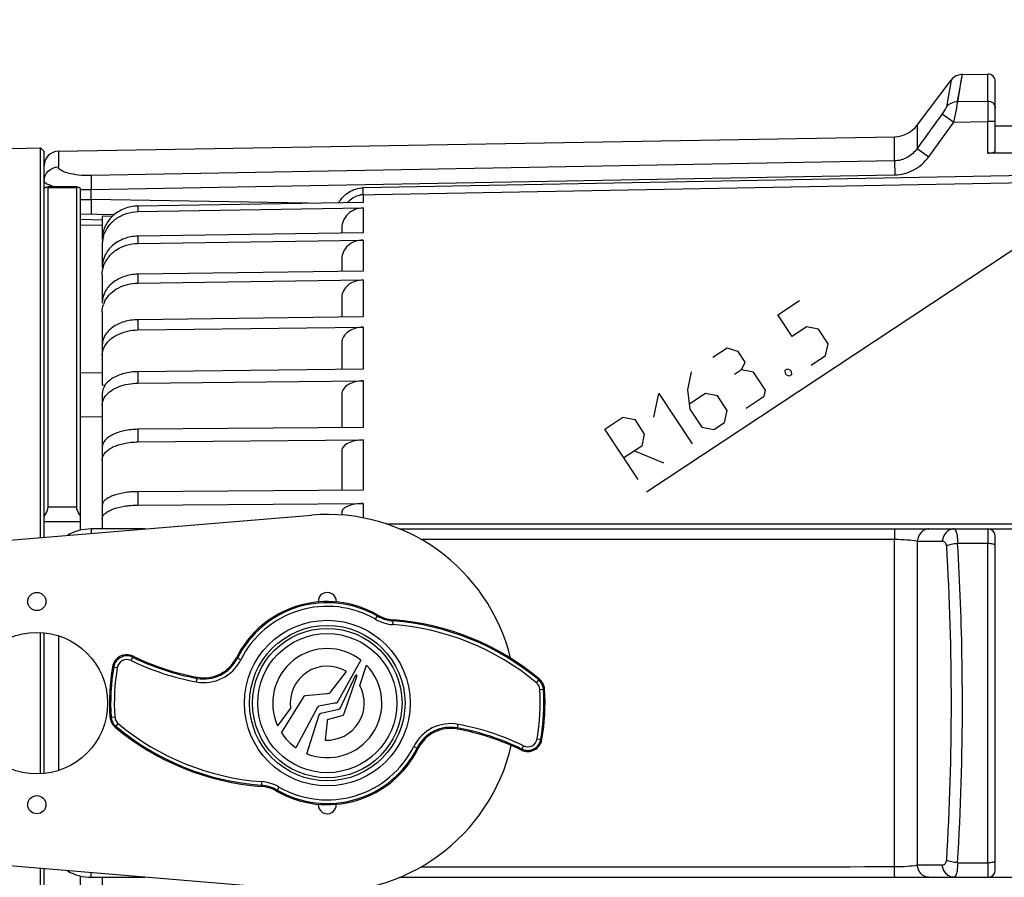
# Model space of a CAD drawing. Header units: millimetres. Extents: x 0 to 420, y 0 to 297.
# Tile 93 of 105: x 209 to 249, y 213 to 248. Entities that reach past the tile are written whole.
import ezdxf

# ---------------------------------------------------------------- set-up
doc = ezdxf.new("R2010")
doc.units = ezdxf.units.MM
doc.header["$LTSCALE"] = 23.1
doc.linetypes.add('DASHED', pattern=[0.2, 0.1, -0.1])
doc.layers.get('0').update_dxf_attribs({"linetype": 'CONTINUOUS'})
doc.layers.add('DIM_PILOTEES', color=7, linetype='CONTINUOUS')
doc.styles.get("Standard").update_dxf_attribs({"font": 'txt', "width": 0.7})
doc.dimstyles.new('DIMSTYLE_4', dxfattribs={"dimtxt": 2.5, "dimasz": 3.5, "dimexe": 2, "dimexo": 0, "dimtad": 1, "dimdec": 0, "dimlfac": 3.333333, "dimdsep": 46, "dimtxsty": 'Standard', "dimblk": '_FILLED', "dimblk1": '_FILLED', "dimblk2": '_FILLED', "dimcen": 0.09, "dimazin": 2, "dimtp": 0.5, "dimtm": 0.5, "dimtfac": 1, "dimtdec": 0, "dimtofl": 0, "dimtmove": 0, "dimatfit": 3, "dimldrblk": '_FILLED', "dimfxl": 0, "dimtolj": 1, "dimarcsym": 0})
doc.dimstyles.new('DIMSTYLE_7', dxfattribs={"dimtxt": 2.5, "dimasz": 3.5, "dimexe": 2, "dimexo": 0, "dimtad": 1, "dimdec": 1, "dimlfac": 3.333333, "dimdsep": 46, "dimtxsty": 'Standard', "dimblk": '_FILLED', "dimblk1": '_FILLED', "dimblk2": '_FILLED', "dimcen": 0.09, "dimazin": 2, "dimtp": 0.5, "dimtm": 0.5, "dimtfac": 1, "dimtdec": 1, "dimtofl": 0, "dimtmove": 0, "dimatfit": 3, "dimldrblk": '_FILLED', "dimfxl": 0, "dimtolj": 1, "dimarcsym": 0})

# ---------------------------------------------------------------- blocks, each defined once
blk = doc.blocks.new('_FILLED')
at = {"color": 0, "linetype": 'ByBlock'}
blk.add_solid([(0, 0), (-1, 0.143), (-1, -0.143)], dxfattribs=at)
blk = doc.blocks.new('*D10')
at = {"layer": 'DIM_PILOTEES', "color": 2, "linetype": 'Continuous'}
for p, q in [((198.74, 245.182), (148.74, 245.182)), ((150.74, 245.182), (150.74, 221.109)), ((150.74, 197.035), (150.74, 221.109)), ((209.39, 197.035), (148.74, 197.035))]:
    blk.add_line(p, q, dxfattribs=at)
at = {"layer": 'DIM_PILOTEES', "color": 2, "linetype": 'Continuous', "xscale": 3.5, "yscale": 3.5, "zscale": 3.5}
for p, rotation in [((150.74, 245.182), 90), ((150.74, 197.035), 270)]:
    blk.add_blockref('_FILLED', p, dxfattribs=dict(at, rotation=rotation))
at = {"layer": 'DIM_PILOTEES', "color": 2, "linetype": 'Continuous', "insert": (147.615, 221.109), "char_height": 2.5, "width": 8.03571, "attachment_point": 2, "rotation": 90, "line_spacing_factor": 0.9}
blk.add_mtext('{\\ftxt;\\W0.0001;\\H0.0001;\\~}{\\ftxt;\\W2.1428571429;\\H2.5; }{\\ftxt;\\W0.0001;\\H0.0001;\\~}', dxfattribs=at)
blk = doc.blocks.new('*D16')
at = {"layer": 'DIM_PILOTEES', "color": 2, "linetype": 'Continuous'}
blk.add_line((262.144, 247.027), (234.428, 228.702), dxfattribs=at)
at = {"layer": 'DIM_PILOTEES', "color": 2, "linetype": 'Continuous', "xscale": 3.5, "yscale": 3.5, "zscale": 3.5, "rotation": 33.4723175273}
blk.add_blockref('_FILLED', (262.144, 247.027), dxfattribs=at)
at = {"layer": 'DIM_PILOTEES', "color": 2, "linetype": 'Continuous', "insert": (237.024, 234.165), "char_height": 2.5, "width": 15.53571, "attachment_point": 2, "rotation": 33.4723, "line_spacing_factor": 0.9}
blk.add_mtext('{\\ftxt;\\W0.0001;\\H0.0001;\\~}{\\ftxt;\\W0.7857142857;\\H2.5; }{\\ftxt;\\W0.0001;\\H0.0001;\\~}{\\ftxt;\\W0.0001;\\H0.0001;\\~}{\\ftxt;\\W3.3571428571;\\H2.5; }{\\ftxt;\\W0.0001;\\H0.0001;\\~}', dxfattribs=at)

msp = doc.modelspace()

# ---------------------------------------------------------------- linework, layer by layer
at = {"color": 7, "linetype": 'Continuous'}
for p, q in [((245.6153, 243.8728), (247.0139, 245.7288)), ((247.014, 245.7288), (246.8195, 244.6305)), ((247.014, 245.7288), (246.9437, 245.3308)), ((247.2871, 244.8479), (247.4829, 245.9676)), ((247.4827, 245.9677), (248.5348, 245.986)), ((248.5348, 244.8711), (248.5348, 245.986)), ((248.8401, 242.8123), (248.8401, 245.6861)), ((247.2883, 244.8479), (247.358, 245.2483)), ((247.2883, 244.8479), (248.5348, 244.8711)), ((248.5348, 244.8711), (248.5401, 244.021)), ((246.6505, 244.3432), (247.1297, 243.9949)), ((245.6153, 243.8728), (245.6153, 242.9137)), ((246.0945, 242.5671), (247.1297, 243.9949)), ((247.1297, 243.9949), (248.5401, 244.021)), ((248.5401, 242.7195), (248.5401, 244.021)), ((248.8401, 244.021), (248.5401, 244.021)), ((249.5901, 243.8322), (248.8401, 243.8322)), ((210.1296, 242.7921), (244.6779, 243.3952)), ((244.6779, 242.3939), (244.6779, 243.3952)), ((202.5633, 242.8105), (209.3901, 242.9296)), ((209.3901, 226.8209), (209.3901, 242.9296)), ((209.5401, 242.7822), (209.3901, 242.9296)), ((245.6153, 242.9137), (246.0945, 242.5671)), ((209.5401, 226.8334), (209.5401, 242.7822)), ((210.1296, 242.7921), (210.1296, 242.1457)), ((250.3401, 242.7195), (248.5401, 242.7195)), ((244.6779, 242.394), (211.4796, 241.7865)), ((244.6779, 242.394), (244.6884, 241.8195)), ((211.4796, 241.7865), (211.4901, 241.2134)), ((211.4901, 241.2136), (244.6884, 241.8197)), ((252.3209, 241.8269), (222.7191, 241.2798)), ((210.8901, 241.3205), (209.6901, 241.3205)), ((209.6901, 241.2911), (209.6901, 228.0923)), ((209.6901, 241.2911), (210.8901, 241.2911)), ((210.8901, 228.0923), (210.8901, 241.2911)), ((211.0401, 227.1293), (211.0401, 241.2686)), ((222.7244, 240.9974), (222.7191, 241.2798)), ((223.1896, 241.0059), (252.3262, 241.5427)), ((211.4901, 240.7983), (211.4901, 241.2136)), ((222.7244, 240.9974), (223.1896, 241.0059)), ((222.7244, 240.9969), (222.7244, 240.6793)), ((211.04, 240.8037), (211.4901, 240.7983)), ((211.4901, 240.7983), (211.4796, 240.1984)), ((220.4415, 240.642), (211.4901, 240.7983)), ((222.7243, 240.6789), (213.4138, 240.5287)), ((213.4138, 240.2991), (222.7243, 240.4493)), ((213.4139, 240.5283), (213.4139, 240.2995)), ((222.7244, 240.4488), (222.7244, 239.4257)), ((211.0401, 240.2061), (212.4515, 240.1814)), ((211.9401, 240.1122), (211.9401, 239.1429)), ((212.3568, 240.1002), (211.9401, 240.1122)), ((212.3568, 240.1001), (211.9401, 240.1122)), ((211.0401, 239.9811), (211.9401, 239.9653)), ((211.0401, 239.7561), (211.9401, 239.7403)), ((222.7243, 239.4252), (213.4138, 239.2845)), ((213.4139, 239.2839), (213.4139, 238.985)), ((221.8401, 239.6178), (221.8401, 239.4118)), ((211.9401, 238.9134), (211.9401, 237.9854)), ((213.4138, 238.9845), (222.7243, 239.1252)), ((222.7244, 239.1246), (222.7244, 237.8395)), ((221.8401, 238.3458), (221.8401, 237.8266)), ((211.9401, 237.6855), (211.9401, 236.5199)), ((222.7243, 237.8389), (213.4138, 237.7099)), ((213.4139, 237.7093), (213.4139, 237.3454)), ((213.4138, 237.3447), (222.7243, 237.4736)), ((222.7244, 237.4729), (222.7244, 235.9478)), ((221.8401, 236.7596), (221.8401, 235.9361)), ((211.9401, 236.1547), (211.9401, 233.1319)), ((222.7243, 235.947), (213.4138, 235.8321)), ((213.4139, 235.8313), (213.4139, 235.4086)), ((213.4138, 235.4078), (222.7243, 235.5228)), ((222.7244, 235.522), (222.7244, 233.7829)), ((221.8401, 234.8864), (221.8401, 233.7726)), ((211.0401, 233.6322), (211.9401, 233.648)), ((222.7243, 233.782), (213.4138, 233.683)), ((213.4139, 233.6822), (213.4139, 233.2079)), ((211.9401, 233.1319), (212.066, 233.1335)), ((213.4138, 233.207), (222.7243, 233.306)), ((222.7244, 233.3051), (222.7244, 231.3818)), ((211.9401, 232.77), (211.9401, 227.1822)), ((221.8401, 232.7581), (221.8401, 231.3731)), ((211.0401, 231.8322), (211.9401, 231.8165)), ((222.7243, 231.3808), (213.4138, 231.2996)), ((213.4139, 231.2986), (213.4139, 230.7809)), ((213.4138, 230.78), (222.7243, 230.8612)), ((222.7244, 230.8603), (222.7244, 228.7857)), ((221.8401, 230.4113), (221.8401, 228.7788)), ((222.7243, 228.7847), (213.4138, 228.7225)), ((213.4139, 228.7215), (213.4139, 228.1692)), ((209.6901, 228.0923), (210.8901, 228.0923)), ((213.4138, 228.1681), (222.7243, 228.2303)), ((221.8401, 227.886), (221.8401, 227.7543)), ((222.7244, 228.2293), (222.7244, 227.6374)), ((195.7401, 225.6822), (220.5917, 227.7552)), ((211.0401, 227.4822), (209.5401, 227.4822)), ((213.7224, 227.1822), (211.4901, 227.1822)), ((224.2234, 227.1822), (256.3401, 227.1822)), ((244.6779, 213.2087), (244.6779, 226.7558)), ((245.6153, 226.6835), (245.6153, 213.281)), ((245.6153, 226.6835), (246.6505, 226.6779)), ((248.8401, 213.0822), (248.8401, 226.8822)), ((248.5348, 226.578), (247.2883, 226.5784)), ((248.5348, 213.3865), (248.5348, 226.578)), ((223.2348, 223.4496), (223.3331, 223.6205)), ((223.9551, 223.228), (223.9699, 223.4246)), ((209.3901, 217.0665), (209.3901, 222.898)), ((209.5401, 217.0758), (209.5401, 222.8888)), ((210.1296, 222.7629), (210.1296, 217.2015)), ((213.1328, 221.746), (213.2188, 221.9234)), ((217.4855, 221.8587), (217.5277, 221.8376)), ((217.6619, 221.7706), (217.5277, 221.8377)), ((222.6301, 221.7595), (221.6315, 219.9822)), ((212.3692, 221.4857), (212.5636, 221.4528)), ((222.5831, 220.7149), (222.8637, 221.5477)), ((215.8313, 220.8593), (215.8673, 221.0531)), ((221.3851, 220.4443), (222.0315, 221.2908)), ((221.7897, 219.7902), (222.4108, 221.1294)), ((222.4664, 221.107), (221.9303, 219.5389)), ((229.8794, 220.826), (230.0056, 220.9773)), ((230.0223, 220.5443), (230.219, 220.5569)), ((219.3537, 218.7497), (220.2683, 220.2455)), ((220.3396, 220.2943), (221.2415, 220.3825)), ((219.7265, 219.7791), (219.1895, 219.0464)), ((220.8217, 219.7863), (219.9445, 218.1381)), ((221.555, 219.9822), (220.8823, 219.8546)), ((220.9697, 219.5662), (221.715, 219.7281)), ((212.2611, 219.4076), (212.4578, 219.4202)), ((220.3995, 217.8894), (220.9115, 219.5041)), ((221.8442, 219.4611), (221.2415, 219.285)), ((212.4745, 218.9872), (212.6008, 219.1385)), ((221.2415, 219.2225), (221.1498, 218.4564)), ((226.6128, 218.9114), (226.6488, 219.1052)), ((229.9166, 218.5117), (230.1109, 218.4787)), ((224.8183, 218.1939), (224.9946, 218.1058)), ((229.2613, 218.0411), (229.3473, 218.2184)), ((218.525, 216.7365), (218.5103, 216.5399)), ((219.2453, 216.5148), (219.1705, 216.3848)), ((219.1705, 216.3849), (219.147, 216.344)), ((220.5917, 212.2092), (195.7401, 214.2822)), ((246.6505, 213.2865), (245.6153, 213.2809)), ((247.2883, 213.3861), (248.5348, 213.3865)), ((209.3901, 197.0349), (209.3901, 213.1436)), ((209.5401, 197.1822), (209.5401, 213.1311)), ((211.0401, 198.6958), (211.0401, 212.8376)), ((211.4901, 212.7822), (213.7224, 212.7822)), ((211.9401, 212.7822), (211.9401, 207.1945)), ((224.2242, 212.7822), (256.3401, 212.7822))]:
    msp.add_line(p, q, dxfattribs=at)
for points in [[(247.4827, 245.9676), (247.4181, 245.963), (247.3197, 245.9421), (247.2262, 245.9051), (247.1402, 245.853), (247.0641, 245.7871), (247.0139, 245.7288)], [(247.358, 245.2483), (247.4513, 245.7869), (247.4827, 245.9677)], [(246.9437, 245.3308), (246.8894, 245.0233), (246.8195, 244.6305)]]:
    msp.add_lwpolyline(points, dxfattribs=at)
for centre, radius in [((209.2401, 224.1822), 0.375), ((221.2401, 219.9822), 3.4243), ((221.2401, 219.9822), 3.2121), ((221.2401, 219.9822), 3.0879), ((209.2401, 219.9822), 2.925), ((221.2401, 219.9822), 2.8757), ((209.2401, 215.7822), 0.375)]:
    msp.add_circle(centre, radius, dxfattribs=at)
at = {"color": 7, "linetype": 'DASHED'}
msp.add_arc((221.2401, 219.9822), 49.036, 297.76569, 62.82325, dxfattribs=at)
at = {"color": 7, "linetype": 'Continuous'}
for centre, radius, start, end in [((248.5401, 245.6861), 0.3, 0, 91), ((244.657, 244.595), 1.2, 271, 323), ((210.1401, 242.1922), 0.6, 91, 180), ((211.3762, 250.1287), 8.9158, 267.82672, 270.73202), ((222.7403, 240.1867), 0.8103, 91.12956, 99.3672), ((213.2371, 238.9111), 1.2971, 163.98236, 171.882), ((213.2242, 238.9129), 1.2841, 171.87735, 179.9808), ((212.9673, 236.1323), 1.0305, 152.62829, 161.44851), ((221.2401, 219.9822), 7.8, 13.794, 94.7683), ((211.4901, 225.2322), 1.95, 90, 120.36331), ((248.5401, 226.8822), 0.3, 0.0041, 90.00023), ((221.2401, 219.9822), 4.1973, 60.08845, 153.44489), ((221.2401, 224.1822), 0.375, 356.86006, 183.23984), ((221.2401, 219.9822), 4.1502, 60.08845, 153.44489), ((221.2401, 219.9822), 4.0002, 60.08874, 153.44434), ((224.0824, 224.923), 1.6998, 240.08874, 265.70488), ((224.0824, 224.923), 1.5498, 240.08874, 265.70488), ((224.0824, 224.923), 1.5026, 240.08874, 265.70488), ((223.171, 212.7873), 10.6201, 50.15456, 85.70488), ((223.171, 212.7873), 10.6672, 50.15456, 85.70488), ((223.171, 212.7873), 10.4701, 50.15456, 85.70488), ((221.2415, 219.9822), 2.2553, 51.99979, 204.51703), ((212.9582, 221.3859), 0.5973, 64.12868, 170.38051), ((212.9582, 221.3859), 0.5502, 64.12868, 170.38051), ((212.9582, 221.3859), 0.4002, 64.12868, 170.38051), ((217.7699, 231.3079), 10.6269, 244.12868, 259.48935), ((217.7699, 231.3079), 10.4769, 244.12868, 259.48935), ((217.7699, 231.3079), 10.4298, 244.12868, 259.48935), ((216.1414, 222.5305), 1.6998, 259.48935, 333.44434), ((216.1414, 222.5305), 1.5498, 259.48935, 333.44285), ((216.1414, 222.5305), 1.5026, 259.48935, 333.44434), ((221.2401, 219.9822), 8.9973, 170.38051, 183.66168), ((221.2401, 219.9822), 8.9502, 170.38051, 183.66168), ((221.2401, 219.9822), 8.8002, 170.38051, 183.66168), ((221.2415, 219.9822), 1.5286, 58.88156, 187.63635), ((221.2401, 219.9822), 2.2553, 248.11703, 43.9552), ((222.4381, 221.1167), 0.03, 341.12502, 155.11616), ((229.6229, 220.5187), 0.5502, 3.66168, 50.15456), ((229.6229, 220.5187), 0.5973, 3.66168, 50.15456), ((221.2415, 219.9822), 1.5286, 266.56022, 28.6385), ((229.6229, 220.5187), 0.4002, 3.66168, 50.15456), ((221.2401, 219.9822), 8.8002, 350.38051, 3.66168), ((221.2401, 219.9822), 8.9502, 350.38051, 3.66168), ((221.2401, 219.9822), 8.9973, 350.38051, 3.66168), ((140.9293, 219.844), 106.5537, 356.525406, 0.074344), ((212.8572, 219.4458), 0.5973, 183.66168, 230.15456), ((212.8572, 219.4458), 0.5502, 183.66168, 230.15456), ((212.8572, 219.4458), 0.4002, 183.66168, 230.15456), ((219.3092, 227.1772), 10.6672, 230.15456, 265.70488), ((219.3092, 227.1772), 10.6201, 230.15456, 265.70488), ((219.3092, 227.1772), 10.4701, 230.15456, 265.70488), ((226.3387, 217.434), 1.6998, 79.48935, 153.44434), ((226.3387, 217.434), 1.5498, 79.48935, 153.44322), ((226.3387, 217.434), 1.5026, 79.48935, 153.44434), ((224.7102, 208.6566), 10.4298, 64.12868, 79.48935), ((224.7102, 208.6566), 10.4769, 64.12868, 79.48935), ((224.7102, 208.6566), 10.6269, 64.12868, 79.48935), ((221.2372, 219.9779), 2.2486, 213.10744, 234.90545), ((229.522, 218.5786), 0.5973, 244.12868, 350.38051), ((229.522, 218.5786), 0.5502, 244.12868, 350.38051), ((229.522, 218.5786), 0.4002, 244.12868, 350.38051), ((221.2401, 219.9822), 4.1973, 240.08841, 333.44475), ((221.2401, 219.9822), 4.1502, 240.08841, 333.44475), ((221.2401, 219.9822), 4.0002, 240.08874, 333.44434), ((221.2401, 219.9822), 7.8, 265.2317, 347.0479), ((218.3977, 215.0415), 1.5026, 60.08874, 85.70488), ((218.3977, 215.0415), 1.5498, 60.08964, 85.70488), ((218.3977, 215.0415), 1.6998, 60.08874, 85.70488), ((221.2401, 215.7822), 0.375, 176.85998, 3.23978), ((211.4901, 214.7322), 1.95, 239.63203, 270), ((248.5401, 213.0823), 0.3, 269.99869, 359.99616)]:
    msp.add_arc(centre, radius, start, end, dxfattribs=at)
for points, knots in [([(246.8195, 244.6305), (246.8164, 244.6132), (246.7971, 244.572), (246.7433, 244.4749), (246.6898, 244.3972), (246.6505, 244.3431)], [0, 0, 0, 0, 0.1578975, 0.4006938, 1, 1, 1, 1]), ([(246.8196, 244.6306), (246.8726, 244.6965), (247.017, 244.8094), (247.1963, 244.8481), (247.2883, 244.8478)], [0, 0, 0, 0, 0.4792379, 1, 1, 1, 1]), ([(247.1297, 243.9949), (247.171, 244.167), (247.2212, 244.4069), (247.2711, 244.6918), (247.286, 244.8035), (247.2883, 244.8479)], [0, 0, 0, 0, 0.6115083, 0.8462881, 1, 1, 1, 1]), ([(248.5348, 244.871), (248.6116, 244.8723), (248.7702, 244.8171), (248.8401, 244.6615), (248.8401, 244.5878)], [0, 0, 0, 0, 0.5101245, 1, 1, 1, 1]), ([(245.6153, 242.9137), (245.5098, 242.7618), (245.2314, 242.5005), (244.8605, 242.3975), (244.6779, 242.394)], [0, 0, 0, 0, 0.5032494, 1, 1, 1, 1]), ([(244.6884, 241.8197), (244.9609, 241.8247), (245.5115, 241.9692), (245.9347, 242.346), (246.0945, 242.5671)], [0, 0, 0, 0, 0.4998117, 1, 1, 1, 1]), ([(248.5401, 242.7195), (248.6122, 242.7195), (248.71, 242.7303), (248.8111, 242.7669), (248.8401, 242.7987), (248.8401, 242.8123)], [0, 0, 0, 0, 0.6607321, 0.8754111, 1, 1, 1, 1]), ([(209.5401, 241.5628), (209.5401, 241.7106), (209.6692, 242.0203), (209.9788, 242.1432), (210.1296, 242.1457)], [0, 0, 0, 0, 0.4949617, 1, 1, 1, 1]), ([(211.4796, 241.7865), (211.3049, 241.7833), (210.9805, 241.7975), (210.604, 241.8615), (210.3611, 241.9433), (210.2228, 242.0092), (210.1297, 242.0904), (210.1296, 242.1457)], [0, 0, 0, 0, 0.3618421, 0.6695545, 0.7904273, 0.8854152, 1, 1, 1, 1]), ([(209.5401, 241.5628), (209.5401, 241.5261), (209.6031, 241.4723), (209.6962, 241.4271), (209.7647, 241.4023), (209.8031, 241.39)], [0, 0, 0, 0, 0.339283, 0.6266626, 1, 1, 1, 1]), ([(209.5401, 241.2686), (209.5622, 241.2826), (209.6002, 241.3042), (209.6431, 241.3205), (209.6612, 241.3205)], [0, 0, 0, 0, 0.5907718, 1, 1, 1, 1]), ([(209.6612, 241.3205), (209.6687, 241.3205), (209.6862, 241.3165), (209.6901, 241.2989), (209.6901, 241.2911)], [0, 0, 0, 0, 0.4902018, 1, 1, 1, 1]), ([(209.8031, 241.39), (209.8236, 241.3835), (209.9164, 241.356), (210.011, 241.3347), (210.0849, 241.3202)], [0, 0, 0, 0, 0.2220718, 1, 1, 1, 1]), ([(210.8901, 241.2911), (210.8901, 241.2989), (210.894, 241.3165), (210.9114, 241.3205), (210.9189, 241.3205)], [0, 0, 0, 0, 0.5097981, 1, 1, 1, 1]), ([(210.9189, 241.3205), (210.937, 241.3205), (210.9799, 241.3042), (211.018, 241.2826), (211.0401, 241.2686)], [0, 0, 0, 0, 0.4092302, 1, 1, 1, 1]), ([(221.7124, 240.6636), (221.8129, 240.8409), (222.1037, 241.1529), (222.5158, 241.2761), (222.7191, 241.2798)], [0, 0, 0, 0, 0.5004053, 1, 1, 1, 1]), ([(222.0712, 240.6694), (222.1383, 240.7516), (222.3007, 240.8945), (222.5046, 240.9691), (222.6084, 240.9862)], [0, 0, 0, 0, 0.5019521, 1, 1, 1, 1]), ([(213.4138, 240.5287), (213.2215, 240.5256), (212.8383, 240.4507), (212.3496, 240.1449), (212.0186, 239.6877), (211.9401, 239.3217), (211.9401, 239.1429)], [0, 0, 0, 0, 0.2590876, 0.5128334, 0.7590906, 1, 1, 1, 1]), ([(222.7243, 240.4493), (222.6089, 240.4474), (222.379, 240.4025), (222.0858, 240.2189), (221.8872, 239.9447), (221.8401, 239.7251), (221.8401, 239.6178)], [0, 0, 0, 0, 0.2591032, 0.5128311, 0.7590767, 1, 1, 1, 1]), ([(211.9903, 239.2691), (212.032, 239.4141), (212.1692, 239.6948), (212.5038, 240.0269), (212.933, 240.2435), (213.2532, 240.2965), (213.4138, 240.2991)], [0, 0, 0, 0, 0.241676, 0.4891836, 0.7426532, 1, 1, 1, 1]), ([(213.4138, 239.2845), (213.222, 239.2816), (212.8427, 239.2126), (212.3549, 238.9292), (212.0207, 238.5013), (211.9401, 238.1536), (211.9401, 237.9854)], [0, 0, 0, 0, 0.2663628, 0.5232677, 0.7666046, 1, 1, 1, 1]), ([(211.9903, 238.0189), (212.0323, 238.1559), (212.1724, 238.4218), (212.6227, 238.8398), (213.1005, 238.9797), (213.4138, 238.9845)], [0, 0, 0, 0, 0.2362813, 0.4832327, 1, 1, 1, 1]), ([(222.7243, 239.1252), (222.6092, 239.1235), (222.3816, 239.0821), (222.089, 238.912), (221.8884, 238.6554), (221.8401, 238.4467), (221.8401, 238.3458)], [0, 0, 0, 0, 0.2663787, 0.5232634, 0.7665912, 1, 1, 1, 1]), ([(213.4138, 237.7099), (213.2225, 237.7073), (212.8479, 237.6454), (212.3621, 237.3898), (212.024, 236.9997), (211.9401, 236.6747), (211.9401, 236.5199)], [0, 0, 0, 0, 0.2759812, 0.5372467, 0.7768301, 1, 1, 1, 1]), ([(212.0521, 236.6061), (212.1682, 236.8307), (212.5896, 237.2169), (213.1318, 237.3408), (213.4138, 237.3447)], [0, 0, 0, 0, 0.4726608, 1, 1, 1, 1]), ([(222.7243, 237.4736), (222.6095, 237.472), (222.3848, 237.435), (222.0933, 237.2815), (221.8904, 237.0475), (221.8401, 236.8525), (221.8401, 236.7596)], [0, 0, 0, 0, 0.2759975, 0.5372398, 0.7768174, 1, 1, 1, 1]), ([(213.4138, 235.8321), (213.223, 235.8297), (212.8536, 235.7759), (212.3712, 235.5524), (212.029, 235.2086), (211.9401, 234.9104), (211.9401, 234.7714)], [0, 0, 0, 0, 0.2880907, 0.555139, 0.7902047, 1, 1, 1, 1]), ([(212.0521, 234.7495), (212.1724, 234.9569), (212.6088, 235.3008), (213.1335, 235.4044), (213.4138, 235.4078)], [0, 0, 0, 0, 0.4609833, 1, 1, 1, 1]), ([(222.7243, 235.5228), (222.6098, 235.5213), (222.3882, 235.4891), (222.0988, 235.3549), (221.8934, 235.1487), (221.8401, 234.9698), (221.8401, 234.8864)], [0, 0, 0, 0, 0.2881074, 0.5551287, 0.790193, 1, 1, 1, 1]), ([(211.9401, 234.3472), (211.9401, 234.3816), (211.9497, 234.5217), (211.9991, 234.658), (212.0521, 234.7495)], [0, 0, 0, 0, 0.2452396, 1, 1, 1, 1]), ([(213.4138, 233.683), (213.2236, 233.681), (212.8594, 233.6358), (212.3821, 233.4475), (212.0369, 233.1584), (211.9401, 232.891), (211.9401, 232.7699)], [0, 0, 0, 0, 0.3027823, 0.5772761, 0.8072455, 1, 1, 1, 1]), ([(212.0696, 232.6652), (212.201, 232.845), (212.6461, 233.123), (213.1418, 233.2041), (213.4138, 233.207)], [0, 0, 0, 0, 0.4501685, 1, 1, 1, 1]), ([(222.7243, 233.306), (222.6102, 233.3048), (222.3917, 233.2777), (222.1053, 233.1646), (221.8981, 232.9912), (221.8401, 232.8308), (221.8401, 232.7581)], [0, 0, 0, 0, 0.3027994, 0.5772614, 0.8072349, 1, 1, 1, 1]), ([(211.9401, 232.2939), (211.9401, 232.3258), (211.9514, 232.4582), (212.0103, 232.5841), (212.0696, 232.6652)], [0, 0, 0, 0, 0.2408546, 1, 1, 1, 1]), ([(213.4138, 231.2996), (213.2241, 231.2979), (212.8657, 231.2615), (212.4511, 231.13), (212.1909, 230.9733), (212.051, 230.8451), (211.9615, 230.7028), (211.9401, 230.5987), (211.9401, 230.5496)], [0, 0, 0, 0, 0.3187672, 0.6014905, 0.7218354, 0.8264983, 0.917463, 1, 1, 1, 1]), ([(211.9401, 230.03), (211.9401, 230.0791), (211.9615, 230.1832), (212.051, 230.3255), (212.191, 230.4537), (212.4511, 230.6104), (212.8657, 230.7419), (213.2241, 230.7783), (213.4138, 230.78)], [0, 0, 0, 0, 0.0825372, 0.1735031, 0.278167, 0.3985122, 0.6812342, 1, 1, 1, 1]), ([(222.7243, 230.8612), (222.6105, 230.8602), (222.3949, 230.8387), (222.1125, 230.7473), (221.9055, 230.6117), (221.8401, 230.4723), (221.8401, 230.4112)], [0, 0, 0, 0, 0.3199916, 0.6037483, 0.8284464, 1, 1, 1, 1]), ([(213.4138, 228.7225), (213.2245, 228.7212), (212.8705, 228.6937), (212.4575, 228.595), (212.1948, 228.4748), (212.0554, 228.3782), (211.9637, 228.2703), (211.9401, 228.1865), (211.9401, 228.1485)], [0, 0, 0, 0, 0.3377958, 0.6315179, 0.7517917, 0.8514746, 0.9320374, 1, 1, 1, 1]), ([(209.6901, 228.0923), (209.6901, 227.991), (209.6403, 227.8559), (209.5612, 227.7478), (209.5401, 227.7225)], [0, 0, 0, 0, 0.7544998, 1, 1, 1, 1]), ([(211.0401, 227.7225), (211.0189, 227.7478), (210.9399, 227.8559), (210.8901, 227.991), (210.8901, 228.0923)], [0, 0, 0, 0, 0.245501, 1, 1, 1, 1]), ([(211.9401, 227.5941), (211.9401, 227.6322), (211.9637, 227.716), (212.0554, 227.8239), (212.1948, 227.9205), (212.4575, 228.0407), (212.8705, 228.1393), (213.2245, 228.1669), (213.4138, 228.1681)], [0, 0, 0, 0, 0.0679629, 0.1485276, 0.2482118, 0.3684859, 0.6622061, 1, 1, 1, 1]), ([(222.7243, 228.2303), (222.6108, 228.2296), (222.3983, 228.2129), (222.1507, 228.1542), (221.9928, 228.0812), (221.8918, 228.0133), (221.8401, 227.9348), (221.8401, 227.8859)], [0, 0, 0, 0, 0.3388836, 0.6334934, 0.7541666, 0.8541682, 1, 1, 1, 1]), ([(211.4901, 227.1822), (211.489, 227.1822), (211.4891, 227.1762), (211.4874, 227.1693), (211.4868, 227.1532), (211.485, 227.1221), (211.4836, 227.0684), (211.4826, 227.0224), (211.4821, 226.996)], [0, 0, 0, 0, 0.016573, 0.0641599, 0.1441515, 0.2572219, 0.5758103, 1, 1, 1, 1]), ([(244.6884, 227.1822), (244.6859, 227.1823), (244.688, 227.1666), (244.6833, 227.1496), (244.6837, 227.1085), (244.6814, 227.0577), (244.6804, 226.9927), (244.6788, 226.891), (244.6782, 226.8108), (244.6779, 226.7558)], [0, 0, 0, 0, 0.0174164, 0.0701034, 0.1596302, 0.2834293, 0.4371469, 0.6133149, 1, 1, 1, 1]), ([(246.0945, 227.1822), (246.0394, 227.1822), (245.9211, 227.1565), (245.7157, 227.0071), (245.6334, 226.8136), (245.6153, 226.6835)], [0, 0, 0, 0, 0.2219391, 0.4711687, 1, 1, 1, 1]), ([(247.1297, 227.1822), (247.0743, 227.1822), (246.9553, 227.1561), (246.7492, 227.0047), (246.6677, 226.8091), (246.6505, 226.6779)], [0, 0, 0, 0, 0.2215352, 0.470791, 1, 1, 1, 1]), ([(247.1297, 227.1822), (247.1541, 227.1822), (247.1918, 227.1457), (247.2193, 227.0851), (247.2531, 226.9799), (247.2785, 226.8088), (247.2867, 226.6609), (247.2883, 226.5784)], [0, 0, 0, 0, 0.1127221, 0.2016882, 0.3162536, 0.6185853, 1, 1, 1, 1]), ([(248.5401, 227.1822), (248.5392, 227.1822), (248.5404, 227.1765), (248.5386, 227.1705), (248.539, 227.1561), (248.5379, 227.1287), (248.5376, 227.0807), (248.5367, 227.01), (248.5362, 226.9217), (248.5353, 226.7758), (248.535, 226.6595), (248.5348, 226.578)], [0, 0, 0, 0, 0.0045143, 0.0178458, 0.0399167, 0.0706272, 0.1572756, 0.2755489, 0.4227386, 0.5954314, 1, 1, 1, 1]), ([(244.6779, 226.7558), (244.8541, 226.7553), (245.1677, 226.7437), (245.4804, 226.7098), (245.6153, 226.6835)], [0, 0, 0, 0, 0.5617028, 1, 1, 1, 1]), ([(246.6505, 226.6779), (246.6929, 226.6777), (246.7909, 226.628), (246.8162, 226.5262), (246.8195, 226.4731)], [0, 0, 0, 0, 0.4435834, 1, 1, 1, 1]), ([(246.8195, 226.4731), (246.9534, 224.3126), (247.0745, 219.9822), (246.9534, 215.6518), (246.8195, 213.4914)], [0, 0, 0, 0, 0.4999988, 1, 1, 1, 1]), ([(247.2883, 226.5784), (247.1978, 226.5728), (247.038, 226.5512), (246.8824, 226.5041), (246.8196, 226.4729)], [0, 0, 0, 0, 0.5635678, 1, 1, 1, 1]), ([(247.483, 219.9822), (247.483, 220.542), (247.4668, 222.7418), (247.3877, 224.9413), (247.2872, 226.5783)], [0, 0, 0, 0, 0.2544751, 1, 1, 1, 1]), ([(248.8401, 226.4794), (248.8401, 226.4943), (248.8105, 226.5291), (248.7065, 226.5677), (248.6073, 226.5784), (248.5348, 226.578)], [0, 0, 0, 0, 0.1330747, 0.3525998, 1, 1, 1, 1]), ([(245.6153, 213.281), (245.4804, 213.2547), (245.1677, 213.2208), (244.8541, 213.2092), (244.6779, 213.2087)], [0, 0, 0, 0, 0.4382972, 1, 1, 1, 1]), ([(244.6884, 212.7822), (244.6859, 212.7822), (244.688, 212.7978), (244.6833, 212.815), (244.6837, 212.856), (244.6814, 212.9068), (244.6804, 212.9718), (244.6788, 213.0735), (244.6782, 213.1537), (244.6779, 213.2087)], [0, 0, 0, 0, 0.0174686, 0.0701969, 0.1597482, 0.2835526, 0.437257, 0.6133965, 1, 1, 1, 1]), ([(246.0945, 212.7822), (246.0394, 212.7822), (245.9211, 212.808), (245.7157, 212.9574), (245.6334, 213.1509), (245.6153, 213.281)], [0, 0, 0, 0, 0.2219391, 0.4711687, 1, 1, 1, 1]), ([(246.8195, 213.4914), (246.8161, 213.4365), (246.7893, 213.3338), (246.6912, 213.2867), (246.6505, 213.2865)], [0, 0, 0, 0, 0.5747511, 1, 1, 1, 1]), ([(247.1297, 212.7822), (247.0743, 212.7822), (246.9553, 212.8084), (246.7492, 212.9598), (246.6677, 213.1554), (246.6505, 213.2865)], [0, 0, 0, 0, 0.2215352, 0.470791, 1, 1, 1, 1]), ([(247.2883, 213.3861), (247.2002, 213.3916), (247.0405, 213.4129), (246.8846, 213.4593), (246.8196, 213.4916)], [0, 0, 0, 0, 0.5483957, 1, 1, 1, 1]), ([(247.2883, 213.3861), (247.2866, 213.3036), (247.2786, 213.1557), (247.2531, 212.9846), (247.2193, 212.8794), (247.1918, 212.8188), (247.1541, 212.7822), (247.1297, 212.7822)], [0, 0, 0, 0, 0.3814352, 0.6837494, 0.7983062, 0.8872703, 1, 1, 1, 1]), ([(248.5348, 213.3865), (248.6073, 213.3861), (248.7064, 213.3967), (248.8105, 213.4354), (248.8401, 213.4701), (248.8401, 213.4851)], [0, 0, 0, 0, 0.6471129, 0.8668354, 1, 1, 1, 1]), ([(248.5348, 213.3865), (248.535, 213.305), (248.5353, 213.1887), (248.5362, 213.0428), (248.5367, 212.9545), (248.5376, 212.8838), (248.5379, 212.8358), (248.539, 212.8084), (248.5386, 212.794), (248.5404, 212.788), (248.5392, 212.7823), (248.5401, 212.7822)], [0, 0, 0, 0, 0.4045716, 0.5772652, 0.7244552, 0.8427283, 0.9293759, 0.9600859, 0.9821561, 0.9954867, 1, 1, 1, 1]), ([(211.4901, 212.7823), (211.489, 212.7823), (211.4891, 212.7883), (211.4874, 212.7952), (211.4868, 212.8113), (211.485, 212.8423), (211.4836, 212.8961), (211.4826, 212.9421), (211.4821, 212.9685)], [0, 0, 0, 0, 0.0165016, 0.0640323, 0.1439879, 0.2570455, 0.5756815, 1, 1, 1, 1])]:
    msp.add_open_spline(points, degree=3, knots=knots, dxfattribs=at)
for points in [[(246.6505, 244.3432), (246.3051, 243.8669), (245.9601, 243.3904), (245.6153, 242.9137)], [(211.9401, 237.6854), (211.9401, 237.7979), (211.9574, 237.9114), (211.9903, 238.0189)], [(211.9401, 236.1547), (211.9401, 236.2579), (211.9576, 236.3623), (211.9903, 236.4602)], [(252.3262, 227.3847), (242.7765, 227.3836), (233.2269, 227.3839), (223.6773, 227.3829)], [(225.0872, 226.758), (231.6174, 226.758), (238.1477, 226.7567), (244.6779, 226.7558)], [(220.2683, 220.2455), (220.2832, 220.2701), (220.311, 220.2912), (220.3396, 220.2943)], [(221.2415, 220.3825), (221.2936, 220.3833), (221.3512, 220.4047), (221.3851, 220.4443)], [(220.8823, 219.8546), (220.8546, 219.8421), (220.836, 219.8131), (220.8217, 219.7863)], [(221.6315, 219.9822), (221.6083, 219.9718), (221.578, 219.9712), (221.555, 219.9822)], [(221.715, 219.7281), (221.7467, 219.7349), (221.7765, 219.7606), (221.7897, 219.7902)], [(220.9115, 219.5041), (220.9202, 219.5311), (220.9419, 219.5606), (220.9697, 219.5662)], [(221.2415, 219.285), (221.2296, 219.268), (221.23, 219.2398), (221.2415, 219.2225)], [(221.9303, 219.5389), (221.917, 219.5025), (221.8816, 219.4709), (221.8442, 219.4611)], [(244.6779, 213.2087), (238.1476, 213.2078), (231.6172, 213.2065), (225.0869, 213.2065)]]:
    msp.add_open_spline(points, degree=3, dxfattribs=at)
at = {"layer": 'DIM_PILOTEES', "color": 2, "linetype": 'Continuous'}
msp.add_line((233.9391, 230.4125), (235.1259, 229.9127), dxfattribs=at)
for points in [[(241.2331, 233.9507), (241.8289, 234.3447), (241.9298, 234.8395), (241.5359, 235.4354), (241.041, 235.5363), (240.4452, 235.1424), (239.8542, 236.0361), (240.748, 236.627)], [(238.3598, 233.7635), (238.5096, 234.0766), (238.2141, 234.5235), (237.7689, 234.6572), (237.173, 234.2633)], [(236.2793, 233.6724), (236.1279, 232.93), (236.2239, 232.1372), (236.7164, 231.3924), (237.2113, 231.2915), (237.6581, 231.587), (237.7591, 232.0819), (237.3651, 232.6777), (236.8702, 232.7786), (236.2247, 232.3519)], [(238.5519, 232.1779), (239.2966, 232.6703), (239.3471, 232.9178), (238.8547, 233.6626), (238.3598, 233.7635), (238.0619, 233.5665)], [(240.2585, 233.8058), (240.3738, 233.7393), (240.4066, 233.6897), (240.4226, 233.5576), (240.3233, 233.4919), (240.208, 233.5584), (240.1752, 233.608), (240.1592, 233.7402), (240.2585, 233.8058)], [(234.7368, 231.7962), (234.9387, 232.786), (236.3175, 230.7006)], [(234.0832, 229.2233), (232.7044, 231.3086), (233.4491, 231.8011), (233.944, 231.7001), (234.338, 231.1043), (234.237, 230.6094), (233.4923, 230.117)]]:
    msp.add_lwpolyline(points, dxfattribs=at)

# ---------------------------------------------------------------- dimensions: what is measured, and where the dimension line sits
dim = msp.add_radius_dim(center=(221.2401, 219.9822), mpoint=(262.1436, 247.0273), text='{\\ftxt;\\W0.0001;\\H0.0001;\\~}{\\ftxt;\\W0.7857142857;\\H2.5; }{\\ftxt;\\W0.0001;\\H0.0001;\\~}{\\ftxt;\\W0.0001;\\H0.0001;\\~}{\\ftxt;\\W3.3571428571;\\H2.5; }{\\ftxt;\\W0.0001;\\H0.0001;\\~}', dimstyle='DIMSTYLE_7', override={"dimpost": '<>'}, dxfattribs=at)
dim.commit()
dim.dimension.update_dxf_attribs({"geometry": '*D16', "text_midpoint": (236.0664, 229.7853), "dimtype": 164})
dim = msp.add_linear_dim(base=(150.7401, 245.1822), p1=(209.3901, 197.0349), p2=(198.7401, 245.1822), angle=90, text='{\\ftxt;\\W0.0001;\\H0.0001;\\~}{\\ftxt;\\W2.1428571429;\\H2.5; }{\\ftxt;\\W0.0001;\\H0.0001;\\~}', dimstyle='DIMSTYLE_4', dxfattribs=at)
dim.commit()
dim.dimension.update_dxf_attribs({"geometry": '*D10', "text_midpoint": (150.7401, 220.7514), "dimtype": 160})

doc.saveas('drawing.dxf')
